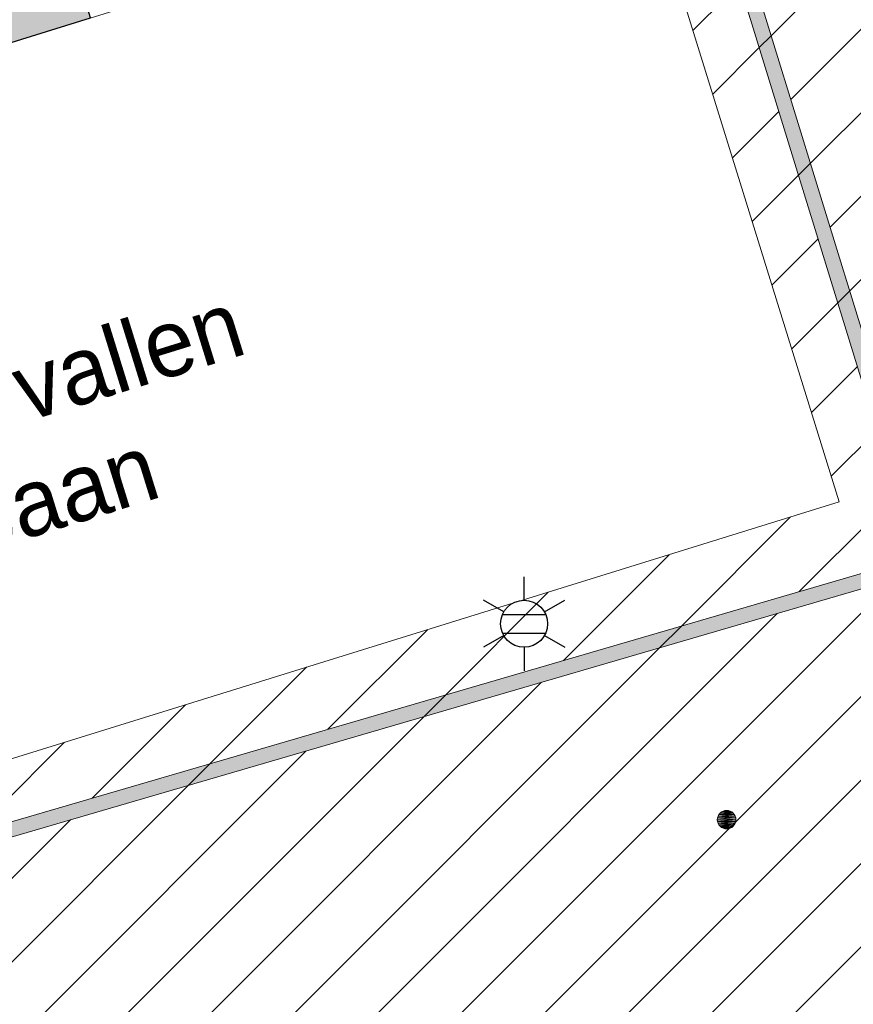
# Model space of a CAD drawing. Header units: metres. Extents: x 102852 to 106916, y 385458 to 392749.
# Tile 14 of 25: x 104626 to 104649, y 386053 to 386079. Entities that reach past the tile are written whole.
import ezdxf
from ezdxf.enums import TextEntityAlignment as Align

# ---------------------------------------------------------------- set-up
doc = ezdxf.new("R2010")
doc.units = ezdxf.units.M
for name, color, linetype, lineweight in [('0-BEPLANTING', 14, 'Continuous', 30), ('0-HAAG', 82, 'Continuous', 30), ('0-VERHARDING', 5, 'Continuous', 30), ('B-WE-GR-STRUIK-G', 90, 'Continuous', 13), ('B-WE-IE-OV-LICHTMAST-S', 40, 'Continuous', 30), ('B-WE-IE-TERREINAFSCHEIDING_KUNSTMATIG_HEKWERK-G', 6, 'Continuous', 0), ('Bomen', 84, 'Continuous', 0)]:
    doc.layers.add(name, color=color, linetype=linetype, lineweight=lineweight)
doc.styles.add('ISO 1 1000 T2 5 0', font='font_iso.shx', dxfattribs={"height": 2.5})
doc.styles.add('NLCS-ISO', font='NLCS-ISO.ttf')
pattern_1 = [(45, (0, 0), (-1.122532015, 1.122532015), [])]

# ---------------------------------------------------------------- blocks, each defined once
blk = doc.blocks.new('B-SIE-WEG_LICHTMAST-SO')
at = {"ltscale": 0.1}
for p, q in [((0, 1.266), (0, 2.531)), ((-1.096, 0.633), (-2.192, 1.266)), ((1.096, 0.633), (2.192, 1.266)), ((-1.096, -0.633), (-2.192, -1.266)), ((1.096, -0.633), (2.192, -1.266)), ((0, -1.266), (0, -2.531))]:
    blk.add_line(p, q, dxfattribs=at)
at = {"flags": 128}
for points in [[(-1.163, 0.5), (1.163, 0.5)], [(-1.163, -0.5), (1.163, -0.5)]]:
    blk.add_lwpolyline(points, dxfattribs=at)
at = {"ltscale": 0.1}
blk.add_circle((0, 0), 1.266, dxfattribs=at)
at = {"style": 'NLCS-ISO'}
blk.add_attdef('TYPE', text='', height=1.8, dxfattribs=at).set_placement((0, 2.531), align=Align.BOTTOM_CENTER)
blk = doc.blocks.new('MPOLYGON_574')
at = {"layer": 'Bomen', "flags": 128}
for points in [[(104645.125, 386057.766), (104645.078, 386057.752), (104645.269, 386057.752)], [(104645.173, 386057.771), (104645.125, 386057.766), (104645.222, 386057.766)], [(104645.125, 386057.766), (104645.222, 386057.766), (104645.269, 386057.752)], [(104644.928, 386057.569), (104644.923, 386057.521), (104645.423, 386057.521)], [(104644.923, 386057.521), (104644.928, 386057.472), (104645.419, 386057.472)], [(104644.923, 386057.521), (104645.423, 386057.521), (104645.419, 386057.472)], [(104644.942, 386057.616), (104644.928, 386057.569), (104645.419, 386057.569)], [(104644.928, 386057.569), (104645.419, 386057.569), (104645.423, 386057.521)], [(104644.965, 386057.66), (104644.942, 386057.616), (104645.404, 386057.616)], [(104644.942, 386057.616), (104645.404, 386057.616), (104645.419, 386057.569)], [(104644.997, 386057.697), (104644.965, 386057.66), (104645.381, 386057.66)], [(104644.965, 386057.66), (104645.381, 386057.66), (104645.404, 386057.616)], [(104645.034, 386057.729), (104644.997, 386057.697), (104645.35, 386057.697)], [(104644.997, 386057.697), (104645.35, 386057.697), (104645.381, 386057.66)], [(104645.078, 386057.752), (104645.034, 386057.729), (104645.312, 386057.729)], [(104645.034, 386057.729), (104645.312, 386057.729), (104645.35, 386057.697)], [(104645.078, 386057.752), (104645.269, 386057.752), (104645.312, 386057.729)], [(104644.928, 386057.472), (104644.942, 386057.425), (104645.404, 386057.425)], [(104644.928, 386057.472), (104645.419, 386057.472), (104645.404, 386057.425)], [(104644.942, 386057.425), (104644.965, 386057.382), (104645.381, 386057.382)], [(104644.942, 386057.425), (104645.404, 386057.425), (104645.381, 386057.382)], [(104644.965, 386057.382), (104644.997, 386057.344), (104645.35, 386057.344)], [(104644.965, 386057.382), (104645.381, 386057.382), (104645.35, 386057.344)], [(104644.997, 386057.344), (104645.034, 386057.313), (104645.312, 386057.313)], [(104644.997, 386057.344), (104645.35, 386057.344), (104645.312, 386057.313)], [(104645.034, 386057.313), (104645.078, 386057.29), (104645.269, 386057.29)], [(104645.034, 386057.313), (104645.312, 386057.313), (104645.269, 386057.29)], [(104645.078, 386057.29), (104645.125, 386057.276), (104645.222, 386057.276)], [(104645.078, 386057.29), (104645.269, 386057.29), (104645.222, 386057.276)], [(104645.125, 386057.276), (104645.222, 386057.276), (104645.173, 386057.271)]]:
    blk.add_lwpolyline(points, close=True, dxfattribs=at)
at = {"layer": 'Bomen', "color": 74, "true_color": 0x55aa00, "flags": 128}
for points in [[(104645.078, 386057.752), (104645.125, 386057.766)], [(104645.125, 386057.766), (104645.173, 386057.771)], [(104645.173, 386057.771), (104645.222, 386057.766)], [(104645.222, 386057.766), (104645.269, 386057.752)], [(104644.923, 386057.521), (104644.928, 386057.569)], [(104644.928, 386057.472), (104644.923, 386057.521)], [(104644.928, 386057.569), (104644.942, 386057.616)], [(104644.942, 386057.616), (104644.965, 386057.66)], [(104644.965, 386057.66), (104644.997, 386057.697)], [(104644.997, 386057.697), (104645.034, 386057.729)], [(104645.034, 386057.729), (104645.078, 386057.752)], [(104645.269, 386057.752), (104645.312, 386057.729)], [(104645.312, 386057.729), (104645.35, 386057.697)], [(104645.35, 386057.697), (104645.381, 386057.66)], [(104645.381, 386057.66), (104645.404, 386057.616)], [(104645.404, 386057.616), (104645.419, 386057.569)], [(104645.419, 386057.569), (104645.423, 386057.521)], [(104645.423, 386057.521), (104645.419, 386057.472)], [(104644.942, 386057.425), (104644.928, 386057.472)], [(104644.965, 386057.382), (104644.942, 386057.425)], [(104644.997, 386057.344), (104644.965, 386057.382)], [(104645.034, 386057.313), (104644.997, 386057.344)], [(104645.078, 386057.29), (104645.034, 386057.313)], [(104645.125, 386057.276), (104645.078, 386057.29)], [(104645.173, 386057.271), (104645.125, 386057.276)], [(104645.222, 386057.276), (104645.173, 386057.271)], [(104645.269, 386057.29), (104645.222, 386057.276)], [(104645.312, 386057.313), (104645.269, 386057.29)], [(104645.35, 386057.344), (104645.312, 386057.313)], [(104645.381, 386057.382), (104645.35, 386057.344)], [(104645.404, 386057.425), (104645.381, 386057.382)], [(104645.419, 386057.472), (104645.404, 386057.425)]]:
    blk.add_lwpolyline(points, dxfattribs=at)
at = {"layer": 'Bomen'}
for points in [[(104645.125, 386057.766), (104645.078, 386057.752), (104645.269, 386057.752)], [(104645.173, 386057.771), (104645.125, 386057.766), (104645.222, 386057.766)], [(104645.125, 386057.766), (104645.222, 386057.766), (104645.269, 386057.752)], [(104644.928, 386057.569), (104644.923, 386057.521), (104645.423, 386057.521)], [(104644.942, 386057.616), (104644.928, 386057.569), (104645.419, 386057.569)], [(104644.928, 386057.569), (104645.419, 386057.569), (104645.423, 386057.521)], [(104644.965, 386057.66), (104644.942, 386057.616), (104645.404, 386057.616)], [(104644.942, 386057.616), (104645.404, 386057.616), (104645.419, 386057.569)], [(104644.997, 386057.697), (104644.965, 386057.66), (104645.381, 386057.66)], [(104644.965, 386057.66), (104645.381, 386057.66), (104645.404, 386057.616)], [(104645.034, 386057.729), (104644.997, 386057.697), (104645.35, 386057.697)], [(104644.997, 386057.697), (104645.35, 386057.697), (104645.381, 386057.66)], [(104645.078, 386057.752), (104645.034, 386057.729), (104645.312, 386057.729)], [(104645.034, 386057.729), (104645.312, 386057.729), (104645.35, 386057.697)], [(104645.078, 386057.752), (104645.269, 386057.752), (104645.312, 386057.729)]]:
    blk.add_solid(points, dxfattribs=at)
at = {"layer": 'Bomen', "extrusion": (0, 0, -1)}
for points in [[(-104644.923, 386057.521), (-104644.928, 386057.472), (-104645.419, 386057.472)], [(-104644.923, 386057.521), (-104645.423, 386057.521), (-104645.419, 386057.472)], [(-104644.928, 386057.472), (-104644.942, 386057.425), (-104645.404, 386057.425)], [(-104644.928, 386057.472), (-104645.419, 386057.472), (-104645.404, 386057.425)], [(-104644.942, 386057.425), (-104644.965, 386057.382), (-104645.381, 386057.382)], [(-104644.942, 386057.425), (-104645.404, 386057.425), (-104645.381, 386057.382)], [(-104644.965, 386057.382), (-104644.997, 386057.344), (-104645.35, 386057.344)], [(-104644.965, 386057.382), (-104645.381, 386057.382), (-104645.35, 386057.344)], [(-104644.997, 386057.344), (-104645.034, 386057.313), (-104645.312, 386057.313)], [(-104644.997, 386057.344), (-104645.35, 386057.344), (-104645.312, 386057.313)], [(-104645.034, 386057.313), (-104645.078, 386057.29), (-104645.269, 386057.29)], [(-104645.034, 386057.313), (-104645.312, 386057.313), (-104645.269, 386057.29)], [(-104645.078, 386057.29), (-104645.125, 386057.276), (-104645.222, 386057.276)], [(-104645.078, 386057.29), (-104645.269, 386057.29), (-104645.222, 386057.276)], [(-104645.125, 386057.276), (-104645.222, 386057.276), (-104645.173, 386057.271)]]:
    blk.add_solid(points, dxfattribs=at)

msp = doc.modelspace()

# ---------------------------------------------------------------- hatches: boundary and pattern name
h = msp.add_hatch()
h.set_pattern_fill('ANSI31', color=256, style=0)
h.paths.add_polyline_path([(104564.184, 386101.756), (104569.994, 386082.036), (104580.226, 386085.447), (104586.236, 386067.324), (104605.672, 386073.156), (104612.176, 386053.036), (104650.778, 386064.307), (104644.28, 386085.411), (104657.961, 386089.565), (104645.853, 386127.411), (104645.433, 386128.766), (104655.45, 386131.782), (104649.838, 386149.742), (104644.049, 386169.16), (104643.916, 386169.54), (104635.788, 386167.129), (104627.633, 386164.579), (104616.694, 386161.244), (104608.3, 386158.621), (104611.335, 386148.869), (104612.047, 386149.099), (104609.289, 386157.973), (104643.601, 386168.716), (104649.456, 386149.624), (104654.948, 386132.048), (104644.931, 386129.033), (104645.472, 386127.289), (104657.456, 386089.83), (104643.779, 386085.677), (104650.276, 386064.578), (104612.437, 386053.528), (104605.933, 386073.652), (104586.493, 386067.819), (104580.479, 386085.953), (104570.261, 386082.546), (104564.567, 386101.873)])
at = {"layer": '0-BEPLANTING', "ltscale": 0.2}
h = msp.add_hatch(dxfattribs=at)
h.set_pattern_fill('ANSI31', color=256, scale=0.1, pattern_type=2)
h.set_pattern_definition(pattern_1)
h.paths.add_polyline_path([(104643.779, 386085.677), (104657.456, 386089.83), (104644.931, 386129.033), (104654.948, 386132.048), (104649.456, 386149.624), (104643.601, 386168.716), (104609.289, 386157.973), (104612.047, 386149.099), (104612.723, 386149.315), (104610.144, 386157.618), (104642.925, 386167.827), (104653.74, 386132.777), (104644.024, 386129.752), (104645.344, 386125.417), (104656.247, 386090.298), (104627.344, 386081.409), (104628.061, 386079.1), (104642.748, 386083.656), (104648.204, 386066.07), (104613.262, 386055.23), (104607.807, 386072.816), (104605.933, 386073.652), (104612.437, 386053.528), (104650.276, 386064.578)])
h = msp.add_hatch(dxfattribs=at)
h.set_pattern_fill('ANSI31', color=256, scale=0.1, pattern_type=2)
h.set_pattern_definition(pattern_1)
h.paths.add_polyline_path([(104550.349, 386139.095), (104583.119, 386149.26), (104585.76, 386140.752), (104586.522, 386140.989), (104586.139, 386141.454), (104583.739, 386150.239), (104549.481, 386139.439), (104560.837, 386103.316), (104563.994, 386104.301), (104564.282, 386103.312), (104564.957, 386103.526), (104564.466, 386105.076), (104561.179, 386104.057)])
h.paths.add_polyline_path([(104576.288, 386103.976), (104574.56, 386103.36), (104579.662, 386086.796), (104570.946, 386084.049), (104565.374, 386102.118), (104564.568, 386101.87), (104570.261, 386082.546), (104580.479, 386085.953), (104586.493, 386067.819), (104605.933, 386073.652), (104607.807, 386072.816), (104619.446, 386076.427), (104618.714, 386078.786), (104587.125, 386069.04)])
h.paths.add_polyline_path([(104546.428, 386098.595), (104550.188, 386095.285), (104560.649, 386084.993), (104578.875, 386068.668), (104581.615, 386065.966), (104582.641, 386064.571), (104588.982, 386058.634), (104590.31, 386060.001), (104591.628, 386060.837), (104593.029, 386060.932), (104593.99, 386060.499), (104603.265, 386055.171), (104606.463, 386052.99), (104612.408, 386048.467), (104627.246, 386038.31), (104637.599, 386031.636), (104639.164, 386030.714), (104640.125, 386030.952), (104640.596, 386031.636), (104640.788, 386032.257), (104651.595, 386057.545), (104653.342, 386061.733), (104654.396, 386064.675), (104657.196, 386071.374), (104662.128, 386084.697), (104663.202, 386087.632), (104663.703, 386090.423), (104665.763, 386106.023), (104667.191, 386118.274), (104667.746, 386128.438), (104667.936, 386135.525), (104655.45, 386131.782), (104645.433, 386128.766), (104657.961, 386089.565), (104644.28, 386085.411), (104650.778, 386064.307), (104612.176, 386053.036), (104605.672, 386073.156), (104586.236, 386067.324), (104580.226, 386085.447), (104569.994, 386082.036), (104564.184, 386101.756), (104556.941, 386099.534), (104555.749, 386103.775), (104553.935, 386103.219), (104552.023, 386109.457), (104556.883, 386110.959), (104558.813, 386104.715), (104557.338, 386104.263), (104558.179, 386101.463), (104560.357, 386102.118), (104548.509, 386139.899), (104547.477, 386141.457), (104546.532, 386140.596), (104546.166, 386140.244), (104545.522, 386139.611), (104544.997, 386138.877), (104544.605, 386138.063), (104544.358, 386137.195), (104539.677, 386121.483), (104549.907, 386120.041), (104548.007, 386107.222), (104545.744, 386099.836)])
h.paths.add_polyline_path([(104572.22, 386145.491), (104582.317, 386148.623), (104581.428, 386151.489), (104571.331, 386148.357)], flags=9)
at = {"layer": '0-HAAG', "ltscale": 0.2, "true_color": 0x136734}
for points in [[(104564.184, 386101.756), (104569.994, 386082.036), (104580.226, 386085.447), (104586.236, 386067.324), (104605.672, 386073.156), (104612.176, 386053.036), (104650.778, 386064.307), (104644.28, 386085.411), (104657.961, 386089.565), (104645.853, 386127.411), (104645.433, 386128.766), (104655.45, 386131.782), (104649.838, 386149.742), (104644.049, 386169.16), (104643.916, 386169.54), (104635.788, 386167.129), (104627.633, 386164.579), (104616.694, 386161.244), (104608.3, 386158.621), (104611.335, 386148.869), (104612.047, 386149.099), (104609.289, 386157.973), (104643.601, 386168.716), (104649.456, 386149.624), (104654.948, 386132.048), (104644.931, 386129.033), (104645.472, 386127.289), (104657.456, 386089.83), (104643.779, 386085.677), (104650.276, 386064.578), (104612.437, 386053.528), (104605.933, 386073.652), (104586.493, 386067.819), (104580.479, 386085.953), (104570.261, 386082.546), (104564.567, 386101.873), (104564.184, 386101.756), (104631.711, 386165.854), (104627.633, 386164.579), (104610.668, 386153.536), (104609.289, 386157.973), (104631.462, 386164.915), (104643.601, 386168.716)], [(104564.184, 386101.756), (104569.994, 386082.036), (104580.226, 386085.447), (104586.236, 386067.324), (104605.672, 386073.156), (104612.176, 386053.036), (104650.778, 386064.307), (104644.28, 386085.411), (104657.961, 386089.565), (104645.853, 386127.411), (104645.433, 386128.766), (104655.45, 386131.782), (104649.838, 386149.742), (104644.049, 386169.16), (104643.916, 386169.54), (104635.788, 386167.129), (104627.633, 386164.579), (104616.694, 386161.244), (104608.3, 386158.621), (104611.335, 386148.869), (104612.047, 386149.099), (104609.289, 386157.973), (104643.601, 386168.716), (104649.456, 386149.624), (104654.948, 386132.048), (104644.931, 386129.033), (104645.472, 386127.289), (104657.456, 386089.83), (104643.779, 386085.677), (104650.276, 386064.578), (104612.437, 386053.528), (104605.933, 386073.652), (104586.493, 386067.819), (104580.479, 386085.953), (104570.261, 386082.546), (104564.567, 386101.873), (104564.184, 386101.756), (104616.966, 386160.377), (104627.879, 386163.793), (104636.033, 386166.346), (104643.601, 386168.716)], [(104564.184, 386101.756), (104569.994, 386082.036), (104580.226, 386085.447), (104586.236, 386067.324), (104605.672, 386073.156), (104612.176, 386053.036), (104650.778, 386064.307), (104644.28, 386085.411), (104657.961, 386089.565), (104645.853, 386127.411), (104645.433, 386128.766), (104655.45, 386131.782), (104649.838, 386149.742), (104644.049, 386169.16), (104643.916, 386169.54), (104635.788, 386167.129), (104627.633, 386164.579), (104616.694, 386161.244), (104608.3, 386158.621), (104611.335, 386148.869), (104612.047, 386149.099), (104609.289, 386157.973), (104643.601, 386168.716), (104649.456, 386149.624), (104654.948, 386132.048), (104644.931, 386129.033), (104645.472, 386127.289), (104657.456, 386089.83), (104643.779, 386085.677), (104650.276, 386064.578), (104612.437, 386053.528), (104605.933, 386073.652), (104586.493, 386067.819), (104580.479, 386085.953), (104570.261, 386082.546), (104564.567, 386101.873)]]:
    msp.add_hatch(color=116, dxfattribs=at).paths.add_polyline_path(points)
at = {"layer": '0-VERHARDING', "ltscale": 0.2, "true_color": 0x939598}
h = msp.add_hatch(color=252, dxfattribs=at)
h.paths.add_polyline_path([(104593.993, 386114.232), (104593.884, 386118.128), (104589.61, 386131.289), (104590.069, 386131.402), (104594.092, 386118.446), (104602.363, 386120.946), (104602.37, 386120.969), (104604.501, 386121.611), (104614.244, 386124.588), (104611.36, 386134.026), (104610.936, 386135.469), (104608.669, 386142.734), (104606.663, 386143.016), (104606.613, 386143.001), (104606.705, 386142.703), (104602.119, 386141.254), (104602.863, 386138.91), (104602.961, 386138.91), (104603.088, 386138.499), (104606.731, 386139.633), (104608.315, 386134.494), (104607.395, 386134.196), (104608.956, 386129.162), (104606.163, 386128.285), (104606.304, 386127.78), (104597.313, 386125.013), (104595.946, 386129.492), (104592.743, 386139.982), (104590.523, 386147.123), (104604.065, 386151.293), (104604.061, 386151.291), (104604.074, 386151.249), (104606.663, 386143.016), (104608.669, 386142.734), (104609.048, 386142.814), (104611.282, 386135.658), (104610.936, 386135.469), (104611.36, 386134.026), (104611.773, 386134.115), (104614.185, 386126.375), (104615.522, 386126.815), (104616.564, 386123.472), (104621.025, 386122.59), (104612.723, 386149.315), (104612.578, 386149.27), (104611.335, 386148.869), (104608.692, 386157.074), (104598.174, 386154.006), (104594.966, 386163.995), (104584.397, 386159.158), (104585.177, 386158.937), (104585.902, 386158.574), (104586.547, 386158.084), (104587.09, 386157.482), (104587.512, 386156.789), (104587.797, 386156.031), (104587.937, 386155.232), (104589.067, 386152.503), (104589.23, 386151.723), (104584.389, 386150.358), (104584.847, 386148.516), (104585.898, 386148.838), (104585.817, 386149.103), (104588.197, 386149.811), (104588.832, 386147.714), (104588.943, 386147.755), (104590.745, 386141.834), (104588.277, 386141.063), (104588.147, 386141.486), (104585.76, 386140.752)], flags=17)
h.paths.add_polyline_path([(104593.152, 386127.036), (104592.885, 386127.895), (104593.744, 386128.162), (104594.012, 386127.303)], flags=0)
h.paths.add_polyline_path([(104594.044, 386124.187), (104593.777, 386125.047), (104594.637, 386125.314), (104594.904, 386124.455)], flags=0)
h.paths.add_polyline_path([(104594.955, 386121.287), (104594.688, 386122.146), (104595.547, 386122.414), (104595.814, 386121.554)], flags=0)
h.paths.add_polyline_path([(104597.837, 386122.16), (104597.576, 386123.022), (104598.437, 386123.283), (104598.698, 386122.421)], flags=0)
h.paths.add_polyline_path([(104600.726, 386123.036), (104600.465, 386123.897), (104601.327, 386124.158), (104601.588, 386123.297)], flags=0)
h.paths.add_polyline_path([(104603.874, 386123.99), (104603.613, 386124.851), (104604.475, 386125.112), (104604.736, 386124.251)], flags=0)
h.paths.add_polyline_path([(104608.431, 386131.605), (104608.161, 386132.463), (104609.019, 386132.733), (104609.289, 386131.875)], flags=0)
h.paths.add_polyline_path([(104606.763, 386124.865), (104606.502, 386125.727), (104607.364, 386125.988), (104607.625, 386125.126)], flags=0)
h.paths.add_polyline_path([(104609.324, 386128.763), (104609.054, 386129.622), (104609.913, 386129.892), (104610.183, 386129.033)], flags=0)
h.paths.add_polyline_path([(104610.223, 386125.904), (104609.953, 386126.763), (104610.812, 386127.033), (104611.082, 386126.174)], flags=0)
h.paths.add_polyline_path([(104619.446, 386076.427), (104618.714, 386078.786), (104619.945, 386079.166), (104609.074, 386114.145), (104576.288, 386103.976), (104574.56, 386103.36), (104574.214, 386104.482), (104565.496, 386101.732), (104565.377, 386102.118), (104562.051, 386101.109), (104556.941, 386099.534), (104555.749, 386103.775), (104557.338, 386104.263), (104558.179, 386101.463), (104560.34, 386102.118), (104564.96, 386103.517), (104564.466, 386105.076), (104593.993, 386114.232), (104593.884, 386118.128), (104602.081, 386120.482), (104602.81, 386117.996), (104603.28, 386118.148), (104602.37, 386120.969), (104604.501, 386121.611), (104605.359, 386118.668), (104605.764, 386118.795), (104604.962, 386121.348), (104612.585, 386123.719), (104613.048, 386122.361), (104616.564, 386123.472), (104621.025, 386122.59), (104644.024, 386129.752), (104645.344, 386125.417), (104612.56, 386115.212), (104623.428, 386080.204), (104627.344, 386081.409), (104628.055, 386079.098)], flags=17)

# ---------------------------------------------------------------- linework, layer by layer
at = {"layer": '0-VERHARDING', "flags": 128}
msp.add_lwpolyline([(104619.446, 386076.427), (104628.055, 386079.098), (104627.344, 386081.409), (104623.428, 386080.204)], dxfattribs=at)
at = {"layer": 'B-WE-GR-STRUIK-G', "flags": 128}
for points in [[(104612.176, 386053.036), (104650.778, 386064.307), (104644.28, 386085.411), (104657.961, 386089.565), (104645.853, 386127.411), (104645.433, 386128.766), (104655.45, 386131.782), (104649.838, 386149.742), (104644.049, 386169.16), (104643.916, 386169.54), (104635.788, 386167.129), (104627.633, 386164.579), (104616.694, 386161.244)], [(104609.289, 386157.973), (104643.601, 386168.716), (104649.456, 386149.624), (104654.948, 386132.048), (104644.931, 386129.033), (104645.472, 386127.289), (104657.456, 386089.83), (104643.779, 386085.677), (104650.276, 386064.578), (104612.437, 386053.528)]]:
    msp.add_lwpolyline(points, dxfattribs=at)
at = {"layer": 'B-WE-IE-TERREINAFSCHEIDING_KUNSTMATIG_HEKWERK-G'}
msp.add_3dface([(104642.748, 386083.656), (104607.807, 386072.816), (104613.262, 386055.23), (104648.204, 386066.07)], dxfattribs=at)

# ---------------------------------------------------------------- block references
at = {"layer": 'B-WE-IE-OV-LICHTMAST-S', "xscale": 0.5, "yscale": 0.5, "zscale": 0.5, "rotation": 360}
msp.add_blockref('B-SIE-WEG_LICHTMAST-SO', (104639.725, 386062.793), dxfattribs=at)
at = {"layer": 'Bomen', "rotation": 360}
msp.add_blockref('MPOLYGON_574', (0, 0, 0.134), dxfattribs=at)

# ---------------------------------------------------------------- texts
at = {"insert": (104622.212, 386068.829), "char_height": 1.8, "width": 34.45304, "attachment_point": 1, "rotation": 17.2335, "style": 'ISO 1 1000 T2 5 0'}
msp.add_mtext('Vervallen\\P  baan', dxfattribs=at)

doc.saveas('drawing.dxf')
